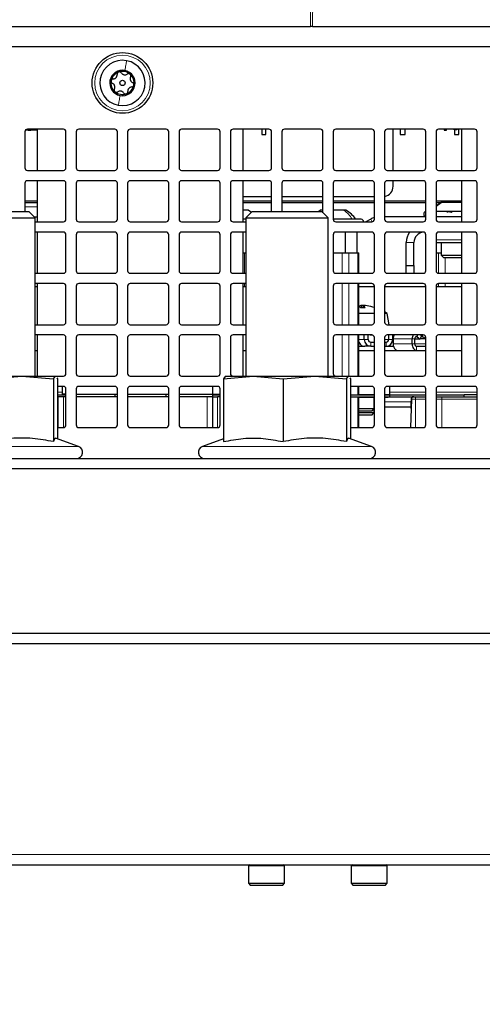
# Paper-space layout 'Blatt5' of a CAD drawing. Header units: millimetres. Extents: x 5 to 418, y 2 to 292.
# Tile 11 of 18: x 148 to 193, y 105 to 201. Entities that reach past the tile are written whole.
import ezdxf

# ---------------------------------------------------------------- set-up
doc = ezdxf.new("R2010")
doc.units = ezdxf.units.MM
doc.layers.add('SLD-0', color=7, linetype='Continuous')
doc.styles.add('SLDTEXTSTYLE0', font='TXT', dxfattribs={"width": 0.605})
doc.dimstyles.new('SLDDIMSTYLE4', dxfattribs={"dimtxt": 3.5, "dimasz": 3.302, "dimexe": 0, "dimexo": 0.0625, "dimgap": 0.875, "dimtad": 1, "dimlfac": 2, "dimrnd": 1e-09, "dimzin": 12, "dimdsep": 46, "dimtxsty": 'SLDTEXTSTYLE0', "dimsah": 1, "dimcen": 0.09, "dimadec": 0, "dimazin": 3, "dimtfac": 1, "dimtofl": 0, "dimtmove": 0, "dimatfit": 3, "dimfxl": 1, "dimfrac": 2, "dimtolj": 1, "dimtzin": 12, "dimarcsym": 0})

# ---------------------------------------------------------------- blocks, each defined once
blk = doc.blocks.new('_D_29')
at = {"layer": 'SLD-0', "color": 7}
for p, q in [((75.755, 257.13), (75.755, 266.85)), ((358.755, 163.88), (358.755, 266.85)), ((75.755, 265.85), (358.755, 265.85)), ((75.755, 163.88), (75.755, 254.13))]:
    blk.add_line(p, q, dxfattribs=at)
for points in [[(75.755, 265.85), (79.057, 265.342), (79.057, 266.358)], [(358.755, 265.85), (355.453, 266.358), (355.453, 265.342)]]:
    blk.add_solid(points, dxfattribs=at)
at = {"layer": 'SLD-0', "color": 7, "insert": (213.244, 270.362), "char_height": 3.5, "attachment_point": 1, "style": 'SLDTEXTSTYLE0'}
blk.add_mtext('566', dxfattribs=at)
blk = doc.blocks.new('_D_31')
at = {"layer": 'SLD-0', "color": 7}
for p, q in [((124.005, 123.63), (124.005, 86.38)), ((228.505, 123.63), (228.505, 98.88)), ((228.505, 95.88), (228.505, 86.38)), ((228.505, 87.38), (124.005, 87.38))]:
    blk.add_line(p, q, dxfattribs=at)
for centre, start, end in [((177.616, 90.066), 153.43495, 206.56505), ((174.894, 90.066), 333.43495, 26.56505)]:
    blk.add_arc(centre, 6.006, start, end, dxfattribs=at)
for points in [[(124.005, 87.38), (127.307, 86.872), (127.307, 87.888)], [(228.505, 87.38), (225.203, 87.888), (225.203, 86.872)]]:
    blk.add_solid(points, dxfattribs=at)
at = {"layer": 'SLD-0', "color": 7, "insert": (172.244, 91.892), "char_height": 3.5, "attachment_point": 1, "style": 'SLDTEXTSTYLE0'}
blk.add_mtext('209', dxfattribs=at)
blk = doc.blocks.new('_D_34')
at = {"layer": 'SLD-0', "color": 7}
for p, q in [((75.755, 148.336), (75.755, 141.38)), ((75.755, 138.38), (75.755, 125.13)), ((228.505, 123.63), (228.505, 98.88)), ((75.755, 122.13), (75.755, 108.88)), ((75.755, 105.88), (75.755, 76.38)), ((228.505, 95.88), (228.505, 76.38)), ((75.755, 77.38), (228.505, 77.38))]:
    blk.add_line(p, q, dxfattribs=at)
for points in [[(75.755, 77.38), (79.057, 76.872), (79.057, 77.888)], [(228.505, 77.38), (225.203, 77.888), (225.203, 76.872)]]:
    blk.add_solid(points, dxfattribs=at)
at = {"layer": 'SLD-0', "color": 7, "insert": (146.114, 81.892), "char_height": 3.5, "attachment_point": 1, "style": 'SLDTEXTSTYLE0'}
blk.add_mtext('305,5', dxfattribs=at)

psp = doc.layouts.new('Blatt5')

# ---------------------------------------------------------------- linework, layer by layer
at = {"color": 7, "linetype": 'Continuous', "lineweight": 18}
for p, q in [((176.5535, 199.88), (176.4891, 236.7802)), ((176.8129, 236.7802), (176.7485, 199.88)), ((148.7548, 182.33), (150.0048, 182.33)), ((182.5498, 180.8841), (182.3985, 181.146)), ((188.7548, 179.13), (191.2548, 179.13)), ((185.8548, 178.88), (186.6048, 178.88)), ((170.1208, 175.88), (170.1208, 177.88)), ((179.6208, 175.88), (179.6208, 177.88)), ((180.2703, 177.88), (180.2703, 175.88)), ((181.1363, 175.88), (181.1363, 177.88)), ((188.9892, 175.8805), (188.9892, 177.88)), ((189.6387, 177.3805), (189.6387, 175.88)), ((170.1208, 174.58), (170.1208, 174.88)), ((179.6208, 170.88), (179.6208, 174.88)), ((180.2703, 174.88), (180.2703, 170.88)), ((181.1363, 170.88), (181.1363, 174.88)), ((188.9892, 174.58), (188.9892, 174.8795)), ((189.6387, 174.88), (189.6387, 174.58)), ((179.6208, 165.88), (179.6208, 169.88)), ((180.2703, 169.88), (180.2703, 165.88)), ((181.1363, 165.88), (181.1363, 169.88)), ((181.7673, 169.43), (181.2368, 169.43)), ((182.1556, 169.43), (181.7673, 169.43)), ((184.1454, 169.43), (183.7548, 169.43)), ((184.1454, 169.43), (184.5336, 169.43)), ((186.4376, 169.497), (184.5861, 169.497)), ((186.6921, 169.497), (186.4376, 169.497)), ((186.7717, 169.7135), (186.9307, 169.7135)), ((186.9307, 169.7135), (186.9919, 169.88)), ((187.2096, 169.497), (187.7548, 169.497)), ((182.3982, 169.18), (182.3982, 168.78)), ((183.9027, 169.18), (183.9027, 168.78)), ((184.2207, 168.8686), (184.2207, 168.78)), ((186.4376, 169.03), (184.5861, 169.03)), ((186.6921, 169.03), (186.4376, 169.03)), ((187.7548, 169.03), (186.6921, 169.03)), ((186.8512, 168.78), (186.8512, 168.38)), ((181.1363, 164.055), (181.1363, 164.88)), ((152.3995, 164.305), (151.9365, 164.305)), ((152.5048, 163.88), (152.5048, 160.88)), ((166.5048, 160.88), (166.5048, 163.88)), ((167.5048, 160.88), (167.5048, 163.88)), ((181.1363, 160.88), (181.1363, 163.88)), ((181.2368, 164.09), (182.7548, 164.09)), ((183.7548, 164.09), (184.262, 164.09)), ((187.7548, 164.305), (184.262, 164.305)), ((192.7548, 164.305), (188.7548, 164.305)), ((151.9365, 161.4423), (151.9923, 163.6365)), ((151.9365, 163.6365), (151.9923, 163.6365)), ((151.9923, 163.6365), (152.0048, 163.6365)), ((182.7495, 163.38), (182.7548, 163.38)), ((183.7548, 163.38), (186.3477, 163.38)), ((186.3544, 163.6365), (186.7426, 163.6365)), ((186.7414, 160.88), (186.7426, 163.6365)), ((186.7426, 163.6365), (187.7548, 163.6365)), ((188.7548, 163.6365), (189.3212, 163.6365)), ((189.3212, 163.6365), (189.3199, 160.88)), ((189.3212, 163.6365), (192.7548, 163.6365)), ((141.2533, 159.0438), (153.985, 159.0438)), ((166.0245, 159.0438), (169.7533, 159.0438)), ((169.7533, 159.0438), (182.485, 159.0438)), ((128.7548, 119.38), (223.7548, 119.38)), ((173.7198, 118.28), (170.5048, 118.28)), ((174.0048, 118.28), (173.7198, 118.28)), ((183.7198, 118.28), (180.5048, 118.28)), ((184.0048, 118.28), (183.7198, 118.28))]:
    psp.add_line(p, q, dxfattribs=at)
at = {"color": 7, "linetype": 'Continuous', "lineweight": 25}
for p, q in [((144.6243, 199.88), (176.5535, 199.88)), ((176.6485, 199.88), (176.5535, 199.88)), ((176.7485, 199.88), (176.6535, 199.88)), ((176.7485, 199.88), (208.6776, 199.88)), ((220.3832, 197.88), (94.7548, 197.88)), ((148.7548, 189.63), (148.7548, 186.13)), ((148.8494, 189.8258), (149.0837, 189.8258)), ((152.5048, 189.88), (149.0048, 189.88)), ((149.0837, 189.88), (149.0837, 189.805)), ((149.0837, 189.805), (149.3337, 189.805)), ((149.3337, 189.805), (149.3337, 189.88)), ((149.3337, 189.8258), (150.0048, 189.8258)), ((150.0048, 185.88), (150.0048, 189.88)), ((152.7548, 186.13), (152.7548, 189.63)), ((153.7548, 189.63), (153.7548, 186.13)), ((157.5048, 189.88), (154.0048, 189.88)), ((157.7548, 186.13), (157.7548, 189.63)), ((158.7548, 189.63), (158.7548, 186.13)), ((162.5048, 189.88), (159.0048, 189.88)), ((162.7548, 186.13), (162.7548, 189.63)), ((163.7548, 189.63), (163.7548, 186.13)), ((167.5048, 189.88), (164.0048, 189.88)), ((167.7548, 186.13), (167.7548, 189.63)), ((168.7548, 189.63), (168.7548, 186.13)), ((172.5048, 189.88), (169.0048, 189.88)), ((170.0048, 185.88), (170.0048, 189.88)), ((171.8048, 189.88), (171.8048, 189.38)), ((172.2048, 189.38), (172.2048, 189.88)), ((172.7548, 186.13), (172.7548, 189.63)), ((173.7548, 189.63), (173.7548, 186.13)), ((177.5048, 189.88), (174.0048, 189.88)), ((177.7548, 186.13), (177.7548, 189.63)), ((178.7548, 189.63), (178.7548, 186.13)), ((182.5048, 189.88), (179.0048, 189.88)), ((182.7548, 186.13), (182.7548, 189.63)), ((183.7548, 189.63), (183.7548, 186.13)), ((187.5048, 189.88), (184.0048, 189.88)), ((185.2548, 189.88), (185.2548, 189.38)), ((185.7548, 189.38), (185.7548, 189.88)), ((187.7548, 186.13), (187.7548, 189.63)), ((188.7548, 189.63), (188.7548, 186.13)), ((192.5048, 189.88), (189.0048, 189.88)), ((189.5337, 189.88), (189.5337, 189.805)), ((189.5337, 189.805), (189.7837, 189.805)), ((189.7837, 189.805), (189.7837, 189.88)), ((190.5298, 189.8285), (190.5298, 189.88)), ((190.7798, 189.8285), (190.5298, 189.8285)), ((190.5548, 189.8285), (190.5548, 189.38)), ((190.7798, 189.88), (190.7798, 189.8285)), ((190.9548, 189.38), (190.9548, 189.88)), ((191.2548, 185.88), (191.2548, 189.88)), ((192.7548, 186.13), (192.7548, 189.63)), ((171.8048, 189.38), (172.2048, 189.38)), ((185.2548, 189.38), (185.7548, 189.38)), ((190.5548, 189.38), (190.9548, 189.38)), ((149.0048, 185.88), (152.5048, 185.88)), ((154.0048, 185.88), (157.5048, 185.88)), ((159.0048, 185.88), (162.5048, 185.88)), ((164.0048, 185.88), (167.5048, 185.88)), ((169.0048, 185.88), (172.5048, 185.88)), ((174.0048, 185.88), (177.5048, 185.88)), ((179.0048, 185.88), (182.5048, 185.88)), ((184.0048, 185.88), (187.5048, 185.88)), ((189.0048, 185.88), (192.5048, 185.88)), ((152.5048, 184.88), (149.0048, 184.88)), ((150.0048, 180.88), (150.0048, 184.88)), ((157.5048, 184.88), (154.0048, 184.88)), ((162.5048, 184.88), (159.0048, 184.88)), ((167.5048, 184.88), (164.0048, 184.88)), ((172.5048, 184.88), (169.0048, 184.88)), ((170.0048, 180.88), (170.0048, 184.88)), ((177.5048, 184.88), (174.0048, 184.88)), ((182.5048, 184.88), (179.0048, 184.88)), ((187.5048, 184.88), (184.0048, 184.88)), ((192.5048, 184.88), (189.0048, 184.88)), ((191.2548, 180.88), (191.2548, 184.88)), ((148.7548, 184.63), (148.7548, 181.88)), ((152.7548, 181.13), (152.7548, 184.63)), ((153.7548, 184.63), (153.7548, 181.13)), ((157.7548, 181.13), (157.7548, 184.63)), ((158.7548, 184.63), (158.7548, 181.13)), ((162.7548, 181.13), (162.7548, 184.63)), ((163.7548, 184.63), (163.7548, 181.13)), ((167.7548, 181.13), (167.7548, 184.63)), ((168.7548, 184.63), (168.7548, 181.13)), ((172.7548, 181.88), (172.7548, 184.63)), ((173.7548, 184.63), (173.7548, 181.88)), ((177.7548, 181.7657), (177.7548, 184.63)), ((178.7548, 184.63), (178.7548, 181.13)), ((182.7548, 181.13), (182.7548, 184.63)), ((183.7548, 184.63), (183.7548, 181.13)), ((187.7548, 181.13), (187.7548, 184.63)), ((188.7548, 184.63), (188.7548, 181.13)), ((192.7548, 181.13), (192.7548, 184.63)), ((148.7548, 182.9305), (150.0048, 182.9305)), ((170.0048, 183.33), (172.7548, 183.33)), ((170.0048, 182.9305), (172.7548, 182.9305)), ((173.7548, 183.33), (177.7548, 183.33)), ((173.7548, 182.9305), (177.7548, 182.9305)), ((178.7548, 183.33), (182.7548, 183.33)), ((178.7548, 182.9305), (182.7548, 182.9305)), ((183.7548, 182.9305), (187.7548, 182.9305)), ((188.7548, 182.9305), (191.2548, 182.9305)), ((144.0619, 181.88), (149.1405, 181.88)), ((148.7548, 182.7555), (150.0048, 182.7555)), ((149.7548, 181.2657), (149.1405, 181.88)), ((170.0048, 182.7555), (172.7548, 182.7555)), ((170.4923, 182.005), (170.0048, 182.005)), ((170.869, 181.88), (170.2548, 181.2657)), ((170.8001, 181.7835), (170.4923, 182.005)), ((170.869, 181.88), (172.5619, 181.88)), ((172.5619, 181.88), (177.6405, 181.88)), ((173.7548, 182.7555), (177.7548, 182.7555)), ((177.5173, 182.005), (177.3435, 181.88)), ((177.7548, 182.005), (177.5173, 182.005)), ((178.2548, 181.2657), (177.6405, 181.88)), ((178.7548, 182.7555), (182.7548, 182.7555)), ((179.7908, 182.005), (178.7548, 182.005)), ((179.9923, 182.005), (179.7908, 182.005)), ((183.7548, 182.7555), (187.7548, 182.7555)), ((189.2673, 182.7555), (188.7548, 182.3867)), ((188.7548, 182.7555), (189.2673, 182.7555)), ((188.7548, 182.3867), (189.2673, 182.7555)), ((191.2197, 181.8805), (188.7548, 181.8805)), ((191.2548, 182.7555), (189.2673, 182.7555)), ((143.7548, 181.2657), (149.7548, 181.2657)), ((150.0048, 181.33), (149.6905, 181.33)), ((149.7548, 165.88), (149.7548, 181.2657)), ((170.2548, 181.13), (169.9916, 181.13)), ((170.2548, 181.2657), (170.2548, 165.88)), ((170.2548, 181.2657), (172.2548, 181.2657)), ((172.2548, 181.2657), (178.2548, 181.2657)), ((178.2548, 165.88), (178.2548, 181.2657)), ((181.0151, 181.13), (178.7548, 181.13)), ((181.4548, 181.13), (181.0151, 181.13)), ((182.3985, 181.146), (181.9378, 180.88)), ((187.7548, 181.3805), (183.7548, 181.3805)), ((191.2548, 181.3805), (188.7548, 181.3805)), ((149.7548, 180.88), (152.5048, 180.88)), ((154.0048, 180.88), (157.5048, 180.88)), ((159.0048, 180.88), (162.5048, 180.88)), ((164.0048, 180.88), (167.5048, 180.88)), ((169.0048, 180.88), (170.2548, 180.88)), ((179.0048, 180.88), (182.5048, 180.88)), ((184.0048, 180.88), (187.5048, 180.88)), ((189.0048, 180.88), (192.5048, 180.88)), ((152.5048, 179.88), (149.7548, 179.88)), ((150.0048, 175.88), (150.0048, 179.88)), ((152.7548, 176.13), (152.7548, 179.63)), ((153.7548, 179.63), (153.7548, 176.13)), ((157.5048, 179.88), (154.0048, 179.88)), ((157.7548, 176.13), (157.7548, 179.63)), ((158.7548, 179.63), (158.7548, 176.13)), ((162.5048, 179.88), (159.0048, 179.88)), ((162.7548, 176.13), (162.7548, 179.63)), ((163.7548, 179.63), (163.7548, 176.13)), ((167.5048, 179.88), (164.0048, 179.88)), ((167.7548, 176.13), (167.7548, 179.63)), ((168.7548, 179.63), (168.7548, 176.13)), ((170.2548, 179.88), (169.0048, 179.88)), ((170.0048, 175.88), (170.0048, 179.88)), ((178.7548, 179.63), (178.7548, 176.13)), ((182.5048, 179.88), (179.0048, 179.88)), ((179.9095, 179.88), (179.9095, 177.88)), ((181.0642, 179.88), (181.0642, 177.88)), ((182.7548, 176.13), (182.7548, 179.63)), ((183.7548, 179.63), (183.7548, 176.13)), ((187.5048, 179.88), (184.0048, 179.88)), ((187.7548, 176.13), (187.7548, 179.63)), ((188.7548, 179.63), (188.7548, 176.13)), ((192.5048, 179.88), (189.0048, 179.88)), ((191.2548, 175.88), (191.2548, 179.88)), ((192.7548, 176.13), (192.7548, 179.63)), ((185.8548, 176.63), (185.8548, 178.88)), ((186.6048, 176.63), (186.6048, 178.88)), ((188.7548, 178.88), (191.2548, 178.88)), ((189.2548, 178.88), (189.2548, 177.6257)), ((170.0048, 177.88), (170.1208, 177.88)), ((170.1208, 177.88), (170.2548, 177.88)), ((178.7548, 177.88), (179.6208, 177.88)), ((179.6208, 177.88), (180.2703, 177.88)), ((180.2703, 177.88), (181.1363, 177.88)), ((181.1363, 177.88), (181.2368, 177.88)), ((181.2368, 175.88), (181.2368, 177.88)), ((188.7548, 177.88), (188.9892, 177.88)), ((188.9892, 177.88), (189.2548, 177.88)), ((189.2548, 177.6257), (189.5, 177.3805)), ((189.2548, 177.6257), (191.2548, 177.6257)), ((191.2548, 177.3805), (189.5, 177.3805)), ((185.8548, 176.63), (186.6048, 176.63)), ((185.8548, 175.88), (185.8548, 176.63)), ((186.6048, 176.63), (186.6048, 175.88)), ((149.7548, 175.88), (152.5048, 175.88)), ((154.0048, 175.88), (157.5048, 175.88)), ((159.0048, 175.88), (162.5048, 175.88)), ((164.0048, 175.88), (167.5048, 175.88)), ((169.0048, 175.88), (170.2548, 175.88)), ((179.0048, 175.88), (182.5048, 175.88)), ((184.0048, 175.88), (187.5048, 175.88)), ((189.0048, 175.88), (192.5048, 175.88)), ((152.5048, 174.88), (149.7548, 174.88)), ((149.7548, 174.58), (150.0048, 174.58)), ((150.0048, 170.88), (150.0048, 174.88)), ((152.7548, 171.13), (152.7548, 174.63)), ((153.7548, 174.63), (153.7548, 171.13)), ((157.5048, 174.88), (154.0048, 174.88)), ((157.7548, 171.13), (157.7548, 174.63)), ((158.7548, 174.63), (158.7548, 171.13)), ((162.5048, 174.88), (159.0048, 174.88)), ((162.7548, 171.13), (162.7548, 174.63)), ((163.7548, 174.63), (163.7548, 171.13)), ((167.5048, 174.88), (164.0048, 174.88)), ((167.7548, 171.13), (167.7548, 174.63)), ((168.7548, 174.63), (168.7548, 171.13)), ((170.2548, 174.88), (169.0048, 174.88)), ((170.0048, 170.88), (170.0048, 174.88)), ((170.0048, 174.58), (170.2548, 174.58)), ((178.7548, 174.63), (178.7548, 171.13)), ((182.5048, 174.88), (179.0048, 174.88)), ((181.2368, 170.88), (181.2368, 174.88)), ((181.2368, 174.58), (182.7548, 174.58)), ((182.7548, 171.13), (182.7548, 174.63)), ((183.7548, 174.63), (183.7548, 171.13)), ((183.7548, 174.58), (187.7548, 174.58)), ((187.5048, 174.88), (184.0048, 174.88)), ((187.7548, 171.13), (187.7548, 174.63)), ((188.7548, 174.63), (188.7548, 171.13)), ((188.7548, 174.58), (191.2548, 174.58)), ((192.5048, 174.88), (189.0048, 174.88)), ((191.2548, 170.88), (191.2548, 174.88)), ((192.7548, 171.13), (192.7548, 174.63)), ((181.5037, 172.5281), (181.5291, 172.7504)), ((181.6803, 172.53), (181.723, 172.7504)), ((182.7548, 171.98), (181.2368, 171.98)), ((183.9995, 171.98), (183.7548, 171.98)), ((184.1829, 170.88), (183.9995, 171.98)), ((149.7548, 170.88), (152.5048, 170.88)), ((154.0048, 170.88), (157.5048, 170.88)), ((159.0048, 170.88), (162.5048, 170.88)), ((164.0048, 170.88), (167.5048, 170.88)), ((169.0048, 170.88), (170.2548, 170.88)), ((179.0048, 170.88), (182.5048, 170.88)), ((184.0048, 170.88), (187.5048, 170.88)), ((189.0048, 170.88), (192.5048, 170.88)), ((152.5048, 169.88), (149.7548, 169.88)), ((150.0048, 165.88), (150.0048, 169.88)), ((152.7548, 166.13), (152.7548, 169.63)), ((153.7548, 169.63), (153.7548, 166.13)), ((157.5048, 169.88), (154.0048, 169.88)), ((157.7548, 166.13), (157.7548, 169.63)), ((158.7548, 169.63), (158.7548, 166.13)), ((162.5048, 169.88), (159.0048, 169.88)), ((162.7548, 166.13), (162.7548, 169.63)), ((163.7548, 169.63), (163.7548, 166.13)), ((167.5048, 169.88), (164.0048, 169.88)), ((167.7548, 166.13), (167.7548, 169.63)), ((168.7548, 169.63), (168.7548, 166.13)), ((170.2548, 169.88), (169.0048, 169.88)), ((170.0048, 165.88), (170.0048, 169.88)), ((178.7548, 169.63), (178.7548, 166.13)), ((182.5048, 169.88), (179.0048, 169.88)), ((181.2368, 165.88), (181.2368, 169.88)), ((181.7673, 169.43), (181.7673, 169.88)), ((182.1556, 169.43), (182.1556, 169.88)), ((182.3522, 169.8695), (182.3346, 169.88)), ((182.5763, 169.8695), (182.3522, 169.8695)), ((182.7548, 166.13), (182.7548, 169.63)), ((183.7548, 169.63), (183.7548, 166.13)), ((187.5048, 169.88), (184.0048, 169.88)), ((184.1454, 169.88), (184.1454, 169.43)), ((184.5336, 169.88), (184.5336, 169.43)), ((184.5861, 169.497), (184.5861, 169.03)), ((186.4376, 169.03), (186.4376, 169.497)), ((186.6921, 169.03), (186.6921, 169.497)), ((187.1996, 169.4695), (186.6921, 169.4695)), ((186.9307, 169.7135), (187.1996, 169.4695)), ((187.3268, 169.8159), (187.1996, 169.4695)), ((187.5405, 169.5163), (187.2167, 169.5163)), ((187.2562, 169.88), (187.3268, 169.8159)), ((187.4133, 169.8627), (187.2753, 169.8627)), ((187.4323, 169.88), (187.4133, 169.8627)), ((187.4133, 169.8627), (187.5405, 169.5163)), ((187.7444, 169.7013), (187.5405, 169.5163)), ((187.7548, 166.13), (187.7548, 169.63)), ((188.7548, 169.63), (188.7548, 166.13)), ((192.5048, 169.88), (189.0048, 169.88)), ((191.2548, 165.88), (191.2548, 169.88)), ((192.7548, 166.13), (192.7548, 169.63)), ((181.2368, 169.18), (181.2384, 169.18)), ((181.2368, 168.78), (181.5781, 168.78)), ((181.5781, 168.83), (181.5781, 168.78)), ((181.5781, 168.78), (181.8207, 168.78)), ((182.3982, 168.78), (181.8207, 168.78)), ((182.3982, 169.18), (182.7548, 169.18)), ((182.3982, 168.78), (182.7548, 168.78)), ((183.7548, 169.18), (183.9027, 169.18)), ((183.7548, 168.78), (183.9027, 168.78)), ((183.9027, 168.78), (184.6179, 168.78)), ((184.2495, 168.78), (184.2495, 168.887)), ((186.8512, 168.78), (187.7548, 168.78)), ((149.7548, 168.38), (150.0048, 168.38)), ((170.0048, 168.38), (170.2548, 168.38)), ((181.2368, 168.38), (182.7548, 168.38)), ((183.7548, 168.38), (187.7548, 168.38)), ((184.8406, 168.43), (184.8406, 168.38)), ((188.7548, 168.38), (191.2548, 168.38)), ((142.4731, 165.88), (148.464, 165.88)), ((145.3731, 165.6313), (148.464, 165.88)), ((148.464, 165.88), (151.5548, 165.6313)), ((148.464, 165.88), (151.7456, 165.88)), ((151.5548, 165.6313), (151.7456, 165.88)), ((151.5548, 165.6313), (151.5548, 159.5177)), ((151.7456, 165.88), (151.7638, 165.8563)), ((151.7456, 165.88), (151.7548, 165.88)), ((151.772, 165.88), (152.5048, 165.88)), ((151.8703, 165.7175), (151.9365, 165.6313)), ((151.9365, 165.6313), (151.9365, 159.7894)), ((154.0048, 165.88), (157.5048, 165.88)), ((159.0048, 165.88), (162.5048, 165.88)), ((164.0048, 165.88), (167.5048, 165.88)), ((168.0731, 165.6313), (170.9731, 165.88)), ((168.2457, 165.8563), (168.0731, 165.6313)), ((168.0731, 165.6313), (168.0731, 159.5177)), ((168.2548, 165.88), (170.9731, 165.88)), ((170.9731, 165.88), (176.964, 165.88)), ((170.9731, 165.88), (173.8731, 165.6313)), ((173.8731, 165.6313), (176.964, 165.88)), ((173.8731, 165.6313), (173.8731, 159.5177)), ((176.964, 165.88), (180.0548, 165.6313)), ((176.964, 165.88), (180.2456, 165.88)), ((180.0548, 165.6313), (180.2456, 165.88)), ((180.0548, 165.6313), (180.0548, 159.5177)), ((180.2456, 165.88), (180.2638, 165.8563)), ((180.2456, 165.88), (180.2548, 165.88)), ((180.2548, 165.88), (182.5048, 165.88)), ((180.3703, 165.7175), (180.4365, 165.6313)), ((180.4365, 165.6313), (180.4365, 159.7894)), ((184.0048, 165.88), (187.5048, 165.88)), ((189.0048, 165.88), (192.5048, 165.88)), ((152.5048, 164.88), (151.9365, 164.88)), ((152.3995, 164.88), (152.3995, 164.13)), ((152.7548, 161.13), (152.7548, 164.63)), ((153.7548, 164.63), (153.7548, 161.13)), ((157.5048, 164.88), (154.0048, 164.88)), ((157.7548, 161.13), (157.7548, 164.63)), ((158.7548, 164.63), (158.7548, 161.13)), ((162.5048, 164.88), (159.0048, 164.88)), ((162.7548, 161.13), (162.7548, 164.63)), ((163.7548, 164.63), (163.7548, 161.13)), ((167.5048, 164.88), (164.0048, 164.88)), ((167.0048, 164.88), (167.0048, 164.13)), ((167.7548, 161.13), (167.7548, 164.63)), ((182.5048, 164.88), (180.4365, 164.88)), ((181.2368, 164.055), (181.2368, 164.88)), ((182.7548, 161.13), (182.7548, 164.63)), ((183.7548, 164.63), (183.7548, 161.13)), ((187.5048, 164.88), (184.0048, 164.88)), ((184.262, 164.09), (184.262, 164.88)), ((187.7548, 161.13), (187.7548, 164.63)), ((188.7548, 164.63), (188.7548, 161.13)), ((192.5048, 164.88), (189.0048, 164.88)), ((192.7548, 161.13), (192.7548, 164.63)), ((151.9365, 164.055), (152.7548, 164.055)), ((151.9365, 163.88), (152.0048, 163.88)), ((152.0048, 160.88), (152.0048, 163.88)), ((152.5048, 163.88), (152.0048, 163.88)), ((152.7548, 164.13), (152.3995, 164.13)), ((152.7548, 163.88), (152.5048, 163.88)), ((153.7548, 164.13), (157.7548, 164.13)), ((157.7548, 163.88), (153.7548, 163.88)), ((157.5048, 164.13), (157.5048, 163.88)), ((158.7548, 164.13), (162.7548, 164.13)), ((162.7548, 163.88), (158.7548, 163.88)), ((162.5048, 163.88), (162.5048, 164.13)), ((163.7548, 164.13), (167.0048, 164.13)), ((166.5048, 163.88), (163.7548, 163.88)), ((167.0048, 163.88), (166.5048, 163.88)), ((167.0048, 164.13), (167.0048, 163.8851)), ((167.0048, 164.13), (167.7548, 164.13)), ((167.0048, 164.055), (167.7548, 164.055)), ((167.0048, 163.88), (167.0048, 160.88)), ((167.0048, 163.88), (167.5048, 163.88)), ((167.7548, 163.88), (167.5048, 163.88)), ((180.4365, 164.055), (182.7548, 164.055)), ((180.4365, 163.88), (182.7548, 163.88)), ((181.2368, 160.88), (181.2368, 163.88)), ((181.2368, 163.84), (182.7495, 163.84)), ((182.7495, 162.73), (182.7495, 163.84)), ((183.7548, 164.055), (184.2495, 164.055)), ((183.7548, 163.88), (184.2495, 163.88)), ((183.7548, 163.84), (184.012, 163.84)), ((184.2495, 163.88), (184.2495, 164.055)), ((184.2495, 164.055), (187.7548, 164.055)), ((184.2495, 163.88), (187.7548, 163.88)), ((184.2596, 164.055), (184.262, 164.09)), ((188.7548, 164.055), (191.4995, 164.055)), ((188.7548, 163.88), (191.4995, 163.88)), ((191.4995, 163.88), (191.4995, 164.055)), ((192.7548, 164.055), (191.4995, 164.055)), ((191.4995, 163.88), (192.7548, 163.88)), ((181.2368, 162.73), (182.7495, 162.73)), ((182.4995, 162.48), (182.7495, 162.73)), ((182.7495, 162.88), (182.7548, 162.88)), ((182.7495, 162.33), (182.7495, 162.73)), ((183.7548, 162.88), (186.3346, 162.88)), ((186.3544, 163.6365), (186.2823, 160.88)), ((186.3307, 162.7319), (186.3481, 163.3931)), ((186.3307, 162.7319), (186.3481, 163.3931)), ((182.4995, 162.48), (181.2368, 162.48)), ((181.2368, 162.33), (182.7495, 162.33)), ((182.4995, 162.08), (181.2368, 162.08)), ((182.4995, 162.08), (182.7495, 162.33)), ((151.9365, 160.88), (152.5048, 160.88)), ((154.0048, 160.88), (157.5048, 160.88)), ((159.0048, 160.88), (162.5048, 160.88)), ((164.0048, 160.88), (167.5048, 160.88)), ((180.4365, 160.88), (182.5048, 160.88)), ((184.0048, 160.88), (187.5048, 160.88)), ((189.0048, 160.88), (192.5048, 160.88)), ((153.985, 159.0438), (151.7494, 159.8575)), ((182.485, 159.0438), (180.2494, 159.8575)), ((168.0731, 159.7894), (166.0245, 159.0438)), ((141.8304, 157.88), (149.6791, 157.88)), ((149.6791, 157.88), (170.3304, 157.88)), ((170.3304, 157.88), (178.1791, 157.88)), ((178.1791, 157.88), (198.8304, 157.88)), ((218.1048, 156.88), (93.7548, 156.88)), ((90.0048, 140.88), (344.5048, 140.88)), ((90.0048, 139.88), (344.5048, 139.88)), ((128.7548, 118.38), (223.7548, 118.38)), ((170.5048, 118.38), (170.5048, 118.28)), ((170.5048, 118.28), (170.5048, 116.58)), ((174.0048, 118.28), (174.0048, 118.38)), ((174.0048, 116.58), (174.0048, 118.28)), ((180.5048, 118.38), (180.5048, 118.28)), ((180.5048, 118.28), (180.5048, 116.58)), ((184.0048, 118.28), (184.0048, 118.38)), ((184.0048, 116.58), (184.0048, 118.28)), ((170.5048, 116.58), (170.7048, 116.38)), ((170.5048, 116.58), (173.7198, 116.58)), ((173.5524, 116.38), (170.7048, 116.38)), ((173.8048, 116.38), (173.5524, 116.38)), ((173.7198, 116.58), (174.0048, 116.58)), ((173.8048, 116.38), (174.0048, 116.58)), ((180.5048, 116.58), (180.7048, 116.38)), ((180.5048, 116.58), (183.7198, 116.58)), ((183.5524, 116.38), (180.7048, 116.38)), ((183.8048, 116.38), (183.5524, 116.38)), ((183.7198, 116.58), (184.0048, 116.58)), ((183.8048, 116.38), (184.0048, 116.58))]:
    psp.add_line(p, q, dxfattribs=at)
at = {"color": 7, "linetype": 'Continuous', "lineweight": 25, "flags": 128}
for points in [[(181.7199, 172.7341), (181.681, 172.738), (181.5291, 172.7504)], [(182.7548, 172.554), (182.6101, 172.5962), (182.3988, 172.6495)], [(183.9995, 171.98), (183.8132, 172.0929), (183.7548, 172.1262)], [(186.9307, 169.7135), (186.8924, 169.7384), (186.8512, 169.747), (186.81, 169.7384), (186.7717, 169.7135), (186.7387, 169.6737), (186.7134, 169.622), (186.6976, 169.5617), (186.6921, 169.497)], [(186.4376, 169.03), (186.4456, 168.9032), (186.4691, 168.7812), (186.5073, 168.6689), (186.5588, 168.5704), (186.6214, 168.4895), (186.6929, 168.4295), (186.7705, 168.3925), (186.8512, 168.38)], [(186.6921, 169.03), (186.6952, 168.9812), (186.7042, 168.9343), (186.7189, 168.8911), (186.7387, 168.8532), (186.7628, 168.8221), (186.7903, 168.799), (186.8202, 168.7848), (186.8512, 168.78)]]:
    psp.add_lwpolyline(points, dxfattribs=at)
at = {"color": 7, "linetype": 'Continuous', "lineweight": 18, "flags": 128}
psp.add_lwpolyline([(152.0048, 163.7091), (151.9981, 163.6844), (151.9923, 163.6365)], dxfattribs=at)
at = {"color": 7, "linetype": 'Continuous', "lineweight": 25}
for radius in [2.95, 0.259]:
    psp.add_circle((158.2548, 194.38), radius, dxfattribs=at)
at = {"color": 7, "linetype": 'Continuous', "lineweight": 18}
psp.add_circle((158.2548, 194.38), 2.7, dxfattribs=at)
at = {"color": 7, "linetype": 'Continuous', "lineweight": 25}
for centre, radius, start, end in [((158.2548, 194.38), 2.2, 79.365054, 259.365054), ((158.2548, 194.38), 2.2, 259.365054, 79.365054), ((158.2548, 194.38), 1.2375, 79.365054, 259.365054), ((158.2548, 194.38), 1.125, 109.365054, 169.365054), ((158.2548, 194.38), 1.125, 49.365054, 109.365054), ((158.2548, 194.38), 1.2375, 259.365054, 79.365054), ((158.2548, 194.38), 1.125, 169.365054, 229.365054), ((158.2548, 194.38), 1.125, 349.365054, 49.365054), ((158.2548, 194.38), 1.125, 229.365054, 289.365054), ((158.2548, 194.38), 1.125, 289.365054, 349.365054), ((149.0048, 189.63), 0.25, 90, 180), ((152.5048, 189.63), 0.25, 0, 90), ((154.0048, 189.63), 0.25, 90, 180), ((157.5048, 189.63), 0.25, 0, 90), ((159.0048, 189.63), 0.25, 90, 180), ((162.5048, 189.63), 0.25, 0, 90), ((164.0048, 189.63), 0.25, 90, 180), ((167.5048, 189.63), 0.25, 0, 90), ((169.0048, 189.63), 0.25, 90, 180), ((172.5048, 189.63), 0.25, 0, 90), ((174.0048, 189.63), 0.25, 90, 180), ((177.5048, 189.63), 0.25, 0, 90), ((179.0048, 189.63), 0.25, 90, 180), ((182.5048, 189.63), 0.25, 0, 90), ((184.0048, 189.63), 0.25, 90, 180), ((187.5048, 189.63), 0.25, 0, 90), ((189.0048, 189.63), 0.25, 90, 180), ((192.5048, 189.63), 0.25, 0, 90), ((149.0048, 186.13), 0.25, 180, 270), ((152.5048, 186.13), 0.25, 270, 0), ((154.0048, 186.13), 0.25, 180, 270), ((157.5048, 186.13), 0.25, 270, 0), ((159.0048, 186.13), 0.25, 180, 270), ((162.5048, 186.13), 0.25, 270, 0), ((164.0048, 186.13), 0.25, 180, 270), ((167.5048, 186.13), 0.25, 270, 0), ((169.0048, 186.13), 0.25, 180, 270), ((172.5048, 186.13), 0.25, 270, 0), ((174.0048, 186.13), 0.25, 180, 270), ((177.5048, 186.13), 0.25, 270, 0), ((179.0048, 186.13), 0.25, 180, 270), ((182.5048, 186.13), 0.25, 270, 0), ((184.0048, 186.13), 0.25, 180, 270), ((187.5048, 186.13), 0.25, 270, 0), ((189.0048, 186.13), 0.25, 180, 270), ((192.5048, 186.13), 0.25, 270, 0), ((149.0048, 184.63), 0.25, 90, 180), ((152.5048, 184.63), 0.25, 0, 90), ((154.0048, 184.63), 0.25, 90, 180), ((157.5048, 184.63), 0.25, 0, 90), ((159.0048, 184.63), 0.25, 90, 180), ((162.5048, 184.63), 0.25, 0, 90), ((164.0048, 184.63), 0.25, 90, 180), ((167.5048, 184.63), 0.25, 0, 90), ((169.0048, 184.63), 0.25, 90, 180), ((172.5048, 184.63), 0.25, 0, 90), ((174.0048, 184.63), 0.25, 90, 180), ((177.5048, 184.63), 0.25, 0, 90), ((179.0048, 184.63), 0.25, 90, 180), ((182.5048, 184.63), 0.25, 0, 90), ((184.0048, 184.63), 0.25, 90, 180), ((187.5048, 184.63), 0.25, 0, 90), ((189.0048, 184.63), 0.25, 90, 180), ((192.5048, 184.63), 0.25, 0, 90), ((183.5798, 184.33), 1, 280.078658, 0), ((187.8048, 181.6305), 0.25, 101.536959, 258.463041), ((152.5048, 181.13), 0.25, 270, 0), ((154.0048, 181.13), 0.25, 180, 270), ((157.5048, 181.13), 0.25, 270, 0), ((159.0048, 181.13), 0.25, 180, 270), ((162.5048, 181.13), 0.25, 270, 0), ((164.0048, 181.13), 0.25, 180, 270), ((167.5048, 181.13), 0.25, 270, 0), ((169.0048, 181.13), 0.25, 180, 270), ((179.0048, 181.13), 0.25, 180, 270), ((181.4548, 180.88), 0.25, 360, 90), ((183.2735, 179.6305), 1.75, 107.244325, 120), ((182.5048, 181.13), 0.25, 270, 0), ((184.0048, 181.13), 0.25, 180, 270), ((187.5048, 181.13), 0.25, 270, 0), ((189.0048, 181.13), 0.25, 180, 270), ((192.5048, 181.13), 0.25, 270, 0), ((152.5048, 179.63), 0.25, 0, 90), ((154.0048, 179.63), 0.25, 90, 180), ((157.5048, 179.63), 0.25, 0, 90), ((159.0048, 179.63), 0.25, 90, 180), ((162.5048, 179.63), 0.25, 0, 90), ((164.0048, 179.63), 0.25, 90, 180), ((167.5048, 179.63), 0.25, 0, 90), ((169.0048, 179.63), 0.25, 90, 180), ((179.0048, 179.63), 0.25, 90, 180), ((182.5048, 179.63), 0.25, 0, 90), ((184.0048, 179.63), 0.25, 90, 180), ((187.6048, 178.88), 1.75, 145.150095, 180), ((187.6048, 178.88), 1, 93.824691, 180), ((187.5048, 179.63), 0.25, 0, 90), ((189.0048, 179.63), 0.25, 90, 180), ((192.5048, 179.63), 0.25, 0, 90), ((152.5048, 176.13), 0.25, 270, 360), ((154.0048, 176.13), 0.25, 180, 270), ((157.5048, 176.13), 0.25, 270, 360), ((159.0048, 176.13), 0.25, 180, 270), ((162.5048, 176.13), 0.25, 270, 360), ((164.0048, 176.13), 0.25, 180, 270), ((167.5048, 176.13), 0.25, 270, 360), ((169.0048, 176.13), 0.25, 180, 270), ((179.0048, 176.13), 0.25, 180, 270), ((182.5048, 176.13), 0.25, 270, 0), ((184.0048, 176.13), 0.25, 180, 270), ((187.5048, 176.13), 0.25, 270, 0), ((189.0048, 176.13), 0.25, 180, 270), ((192.5048, 176.13), 0.25, 270, 0), ((152.5048, 174.63), 0.25, 0, 90), ((154.0048, 174.63), 0.25, 90, 180), ((157.5048, 174.63), 0.25, 0, 90), ((159.0048, 174.63), 0.25, 90, 180), ((162.5048, 174.63), 0.25, 0, 90), ((164.0048, 174.63), 0.25, 90, 180), ((167.5048, 174.63), 0.25, 0, 90), ((169.0048, 174.63), 0.25, 90, 180), ((179.0048, 174.63), 0.25, 90, 180), ((182.5048, 174.63), 0.25, 0, 90), ((184.0048, 174.63), 0.25, 90, 180), ((187.5048, 174.63), 0.25, 0, 90), ((189.0048, 174.63), 0.25, 90, 180), ((192.5048, 174.63), 0.25, 0, 90), ((181.715, 171.7962), 0.9722, 101.023476, 119.465498), ((180.5803, 171.4095), 1.409, 52.398855, 62.228248), ((181.6435, 167.695), 4.8351, 87.588137, 92.411863), ((181.4997, 172.4807), 0.3502, 7.411947, 50.379009), ((181.4124, 168.357), 4.4043, 77.059117, 85.956295), ((152.5048, 171.13), 0.25, 270, 0), ((154.0048, 171.13), 0.25, 180, 270), ((157.5048, 171.13), 0.25, 270, 0), ((159.0048, 171.13), 0.25, 180, 270), ((162.5048, 171.13), 0.25, 270, 0), ((164.0048, 171.13), 0.25, 180, 270), ((167.5048, 171.13), 0.25, 270, 0), ((169.0048, 171.13), 0.25, 180, 270), ((179.0048, 171.13), 0.25, 180, 270), ((182.5048, 171.13), 0.25, 270, 0), ((184.0048, 171.13), 0.25, 180, 270), ((187.5048, 171.13), 0.25, 270, 0), ((189.0048, 171.13), 0.25, 180, 270), ((192.5048, 171.13), 0.25, 270, 0), ((152.5048, 169.63), 0.25, 0, 90), ((154.0048, 169.63), 0.25, 90, 180), ((157.5048, 169.63), 0.25, 0, 90), ((159.0048, 169.63), 0.25, 90, 180), ((162.5048, 169.63), 0.25, 0, 90), ((164.0048, 169.63), 0.25, 90, 180), ((167.5048, 169.63), 0.25, 0, 90), ((169.0048, 169.63), 0.25, 90, 180), ((179.0048, 169.63), 0.25, 90, 180), ((182.4079, 169.4206), 0.6407, 179.158511, 269.133036), ((182.402, 169.4264), 0.2464, 179.158511, 269.133036), ((182.5048, 169.63), 0.25, 0, 90), ((184.0048, 169.63), 0.25, 90, 180), ((183.893, 169.4206), 0.6407, 270.866964, 0.841489), ((183.899, 169.4264), 0.2464, 270.866964, 0.841489), ((185.4922, 169.5088), 0.9062, 155.821403, 180.748355), ((187.3438, 169.5088), 0.9062, 155.821403, 180.748355), ((187.5048, 169.63), 0.25, 0, 90), ((189.0048, 169.63), 0.25, 90, 180), ((192.5048, 169.63), 0.25, 0, 90), ((181.8342, 169.4184), 0.6417, 201.437782, 246.482907), ((181.821, 169.3949), 0.6149, 246.735259, 269.978567), ((185.3046, 168.9808), 0.7202, 176.083786, 229.885815), ((185.0032, 168.6695), 0.2895, 235.813332, 269.286058), ((152.5048, 166.13), 0.25, 270, 0), ((154.0048, 166.13), 0.25, 180, 270), ((157.5048, 166.13), 0.25, 270, 0), ((159.0048, 166.13), 0.25, 180, 270), ((162.5048, 166.13), 0.25, 270, 0), ((164.0048, 166.13), 0.25, 180, 270), ((167.5048, 166.13), 0.25, 270, 0), ((169.0048, 166.13), 0.25, 180, 270), ((179.0048, 166.13), 0.25, 180, 270), ((182.5048, 166.13), 0.25, 270, 0), ((184.0048, 166.13), 0.25, 180, 270), ((187.5048, 166.13), 0.25, 270, 0), ((189.0048, 166.13), 0.25, 180, 270), ((192.5048, 166.13), 0.25, 270, 0), ((152.5048, 164.63), 0.25, 0, 90), ((154.0048, 164.63), 0.25, 90, 180), ((157.5048, 164.63), 0.25, 0, 90), ((159.0048, 164.63), 0.25, 90, 180), ((162.5048, 164.63), 0.25, 0, 90), ((164.0048, 164.63), 0.25, 90, 180), ((167.5048, 164.63), 0.25, 0, 90), ((182.5048, 164.63), 0.25, 0, 90), ((184.0048, 164.63), 0.25, 90, 180), ((187.5048, 164.63), 0.25, 0, 90), ((189.0048, 164.63), 0.25, 90, 180), ((192.5048, 164.63), 0.25, 0, 90), ((184.012, 164.09), 0.25, 270, 302.85988), ((186.6043, 163.63), 0.25, 90, 178.5), ((152.5048, 161.13), 0.25, 270, 0), ((154.0048, 161.13), 0.25, 180, 270), ((157.5048, 161.13), 0.25, 270, 0), ((159.0048, 161.13), 0.25, 180, 270), ((162.5048, 161.13), 0.25, 270, 0), ((164.0048, 161.13), 0.25, 180, 270), ((167.5048, 161.13), 0.25, 270, 0), ((182.5048, 161.13), 0.25, 270, 0), ((184.0048, 161.13), 0.25, 180, 270), ((187.5048, 161.13), 0.25, 270, 0), ((189.0048, 161.13), 0.25, 180, 270), ((192.5048, 161.13), 0.25, 270, 0), ((153.7798, 158.48), 0.6, 270, 70), ((166.2298, 158.48), 0.6, 110, 270), ((182.2798, 158.48), 0.6, 270, 70), ((170.6048, 118.28), 0.1, 90, 180), ((173.9048, 118.28), 0.1, 0, 90), ((180.6048, 118.28), 0.1, 90, 180), ((183.9048, 118.28), 0.1, 0, 90)]:
    psp.add_arc(centre, radius, start, end, dxfattribs=at)
at = {"color": 7, "linetype": 'Continuous', "lineweight": 18}
for centre in [(190.2015, 163.6963), (192.78, 163.6963)]:
    psp.add_arc(centre, 3.4594, 176.956772, 180.990495, dxfattribs=at)
for points in [[(158.6608, 196.5422), (158.6358, 196.4092), (158.5858, 196.1431), (158.5174, 195.7785), (158.4831, 195.5962)], [(157.8487, 192.2178), (157.8737, 192.3508), (157.9237, 192.6168), (157.9921, 192.9814), (158.0264, 193.1637)], [(180.5965, 181.13), (180.4832, 181.3034), (180.2566, 181.6502), (179.946, 181.8867), (179.7908, 182.005)]]:
    psp.add_open_spline(points, degree=3, dxfattribs=at)
at = {"color": 7, "linetype": 'Continuous', "lineweight": 25}
for points, knots in [([(157.8817, 195.4413), (157.8577, 195.43), (157.8098, 195.4074), (157.76, 195.3465), (157.7314, 195.2767), (157.7322, 195.2292), (157.7326, 195.2055)], [0, 0, 0, 0, 0.24985708, 0.49946639, 0.74901135, 1, 1, 1, 1]), ([(158.1457, 195.3506), (158.1311, 195.3694), (158.1021, 195.4068), (158.0362, 195.4435), (157.9591, 195.4599), (157.9075, 195.4475), (157.8817, 195.4413)], [0, 0, 0, 0, 0.2498071, 0.5000551, 0.7503094, 1, 1, 1, 1]), ([(158.1457, 195.3506), (158.1775, 195.3107), (158.2254, 195.2507), (158.3222, 195.1986), (158.4031, 195.1733), (158.4877, 195.1673), (158.5975, 195.1805), (158.6642, 195.2192), (158.7085, 195.2449)], [0, 0, 0, 0, 0.2491679, 0.3743031, 0.4989033, 0.6239875, 0.7497462, 1, 1, 1, 1]), ([(158.9874, 195.2337), (158.9656, 195.2488), (158.922, 195.279), (158.8443, 195.2918), (158.7696, 195.2815), (158.7289, 195.2572), (158.7085, 195.2449)], [0, 0, 0, 0, 0.250033, 0.4996315, 0.7492277, 1, 1, 1, 1]), ([(157.1491, 194.5876), (157.1469, 194.5612), (157.1425, 194.5083), (157.1703, 194.4347), (157.2165, 194.3751), (157.258, 194.3521), (157.2788, 194.3405)], [0, 0, 0, 0, 0.2499907, 0.4996106, 0.7491271, 1, 1, 1, 1]), ([(157.3596, 194.7708), (157.3361, 194.7676), (157.2892, 194.7612), (157.2245, 194.7225), (157.1717, 194.6639), (157.1566, 194.613), (157.1491, 194.5876)], [0, 0, 0, 0, 0.2498519, 0.4999015, 0.7501147, 1, 1, 1, 1]), ([(157.4687, 193.8002), (157.4873, 193.8477), (157.5154, 193.9192), (157.5121, 194.0292), (157.4935, 194.1118), (157.4565, 194.1881), (157.3901, 194.2765), (157.3233, 194.3149), (157.2788, 194.3405)], [0, 0, 0, 0, 0.2491995, 0.3743362, 0.4989302, 0.6240074, 0.7497593, 1, 1, 1, 1]), ([(157.3596, 194.7708), (157.4101, 194.7785), (157.486, 194.7899), (157.5796, 194.8477), (157.6419, 194.9051), (157.6894, 194.9753), (157.7329, 195.0771), (157.7327, 195.1541), (157.7326, 195.2055)], [0, 0, 0, 0, 0.249201, 0.3743378, 0.4989316, 0.6240084, 0.74976, 1, 1, 1, 1]), ([(159.0408, 194.9598), (159.0498, 194.9817), (159.0677, 195.0256), (159.0665, 195.101), (159.0421, 195.176), (159.0056, 195.2145), (158.9874, 195.2337)], [0, 0, 0, 0, 0.2498147, 0.4999078, 0.7501201, 1, 1, 1, 1]), ([(159.0408, 194.9598), (159.0222, 194.9122), (158.9942, 194.8408), (158.9974, 194.7308), (159.016, 194.6482), (159.053, 194.5719), (159.1194, 194.4834), (159.1862, 194.445), (159.2307, 194.4195)], [0, 0, 0, 0, 0.2491995, 0.3743362, 0.4989302, 0.6240074, 0.7497593, 1, 1, 1, 1]), ([(159.3604, 194.1724), (159.3626, 194.1988), (159.367, 194.2516), (159.3392, 194.3253), (159.293, 194.3848), (159.2515, 194.4079), (159.2307, 194.4195)], [0, 0, 0, 0, 0.2499907, 0.4996106, 0.7491271, 1, 1, 1, 1]), ([(157.4687, 193.8002), (157.4597, 193.7782), (157.4418, 193.7344), (157.443, 193.659), (157.4674, 193.584), (157.5039, 193.5455), (157.5221, 193.5262)], [0, 0, 0, 0, 0.2498147, 0.4999078, 0.7501201, 1, 1, 1, 1]), ([(157.5221, 193.5262), (157.5439, 193.5111), (157.5875, 193.4809), (157.6652, 193.4682), (157.7399, 193.4784), (157.7806, 193.5028), (157.801, 193.515)], [0, 0, 0, 0, 0.250033, 0.4996315, 0.7492277, 1, 1, 1, 1]), ([(158.3639, 193.4093), (158.332, 193.4492), (158.2842, 193.5092), (158.1873, 193.5614), (158.1064, 193.5866), (158.0218, 193.5927), (157.912, 193.5795), (157.8453, 193.5408), (157.801, 193.515)], [0, 0, 0, 0, 0.2491679, 0.3743031, 0.4989033, 0.6239875, 0.7497462, 1, 1, 1, 1]), ([(158.3639, 193.4093), (158.3784, 193.3906), (158.4074, 193.3532), (158.4733, 193.3165), (158.5504, 193.3001), (158.602, 193.3125), (158.6278, 193.3186)], [0, 0, 0, 0, 0.2498071, 0.5000551, 0.7503094, 1, 1, 1, 1]), ([(158.6278, 193.3186), (158.6518, 193.3299), (158.6997, 193.3526), (158.7496, 193.4135), (158.7781, 193.4833), (158.7773, 193.5307), (158.7769, 193.5545)], [0, 0, 0, 0, 0.2498571, 0.4994664, 0.7490114, 1, 1, 1, 1]), ([(159.1499, 193.9891), (159.0994, 193.9815), (159.0235, 193.9701), (158.9299, 193.9122), (158.8677, 193.8548), (158.8201, 193.7846), (158.7766, 193.6829), (158.7768, 193.6058), (158.7769, 193.5545)], [0, 0, 0, 0, 0.249201, 0.3743378, 0.4989316, 0.6240084, 0.74976, 1, 1, 1, 1]), ([(159.1499, 193.9891), (159.1734, 193.9923), (159.2203, 193.9988), (159.2851, 194.0375), (159.3378, 194.0961), (159.3529, 194.1469), (159.3604, 194.1724)], [0, 0, 0, 0, 0.2498519, 0.4999015, 0.7501147, 1, 1, 1, 1]), ([(184.5798, 185.88), (184.5798, 186.039), (184.5798, 186.4434), (184.5798, 187.288), (184.5798, 188.3958), (184.5798, 189.2744), (184.5798, 189.8114), (184.5798, 189.88)], [0, 0, 0, 0, 0.16883483, 0.4292018, 0.69514689, 0.96105399, 1, 1, 1, 1]), ([(184.5798, 184.33), (184.5798, 184.3525), (184.5798, 184.3979), (184.5798, 184.7185), (184.5798, 184.88)], [0, 0, 0, 0, 0.4964625, 1, 1, 1, 1]), ([(180.9548, 181.13), (180.8194, 181.3034), (180.5487, 181.6502), (180.1777, 181.8867), (179.9923, 182.005)], [0, 0, 0, 0, 0.5, 1, 1, 1, 1]), ([(189.8796, 181.7949), (189.8761, 181.8066), (189.8692, 181.83), (189.8881, 181.8576), (189.9301, 181.8759), (189.9941, 181.8827), (190.0711, 181.8761), (190.1491, 181.8578), (190.2196, 181.8301), (190.2534, 181.8066), (190.2703, 181.7949)], [0, 0, 0, 0, 0.1251933, 0.2494385, 0.3742794, 0.4990244, 0.6238686, 0.7493688, 0.8744304, 1, 1, 1, 1]), ([(151.5548, 159.5177), (150.8699, 159.6369), (149.5056, 159.8743), (147.4224, 159.8743), (146.0581, 159.6369), (145.3731, 159.5177)], [0, 0, 0, 0, 0.3342371, 0.6657471, 1, 1, 1, 1]), ([(168.0731, 159.5177), (168.7167, 159.637), (169.9982, 159.8746), (171.9528, 159.8739), (173.2318, 159.6366), (173.8731, 159.5177)], [0, 0, 0, 0, 0.3347506, 0.6664697, 1, 1, 1, 1]), ([(180.0548, 159.5177), (179.3699, 159.6369), (178.0056, 159.8743), (175.9224, 159.8743), (174.5581, 159.6369), (173.8731, 159.5177)], [0, 0, 0, 0, 0.3342371, 0.6657471, 1, 1, 1, 1]), ([(151.7639, 159.8154), (151.7366, 159.8278), (151.6665, 159.8595), (151.5971, 159.6472), (151.5548, 159.5177)], [0, 0, 0, 0, 0.38961217, 1, 1, 1, 1]), ([(180.2639, 159.8154), (180.2366, 159.8278), (180.1665, 159.8595), (180.0971, 159.6472), (180.0548, 159.5177)], [0, 0, 0, 0, 0.3896122, 1, 1, 1, 1])]:
    psp.add_open_spline(points, degree=3, knots=knots, dxfattribs=at)
for points in [[(186.3481, 163.3931), (186.3492, 163.438), (186.3516, 163.5279), (186.3545, 163.6403), (186.3566, 163.7186), (186.3569, 163.7288), (186.357, 163.7339)], [(186.5069, 163.88), (186.4876, 163.8778), (186.449, 163.8734), (186.3999, 163.8398), (186.3651, 163.7917), (186.3597, 163.7532), (186.357, 163.7339)]]:
    psp.add_open_spline(points, degree=3, dxfattribs=at)

# ---------------------------------------------------------------- dimensions: what is measured, and where the dimension line sits
at = {"layer": 'SLD-0', "color": 7}
for base, p1, p2, picture, middle in [((358.7548, 265.8503), (75.7548, 163.8798), (358.7548, 163.8798), '_D_29', (217.2548, 265.8503)), ((228.5048, 77.38), (75.7548, 148.3359), (228.5048, 123.63), '_D_34', (152.1298, 77.38))]:
    dim = psp.add_linear_dim(base=base, p1=p1, p2=p2, dimstyle='SLDDIMSTYLE4', dxfattribs=at)
    dim.commit()
    dim.dimension.update_dxf_attribs({"geometry": picture, "text_midpoint": middle, "dimtype": 160})
dim = psp.add_linear_dim(base=(124.0048, 87.38), p1=(228.5048, 123.63), p2=(124.0048, 123.63), text='(<>)', dimstyle='SLDDIMSTYLE4', dxfattribs=at)
dim.commit()
dim.dimension.update_dxf_attribs({"geometry": '_D_31', "text_midpoint": (176.2548, 87.38), "dimtype": 160})

doc.saveas('drawing.dxf')
